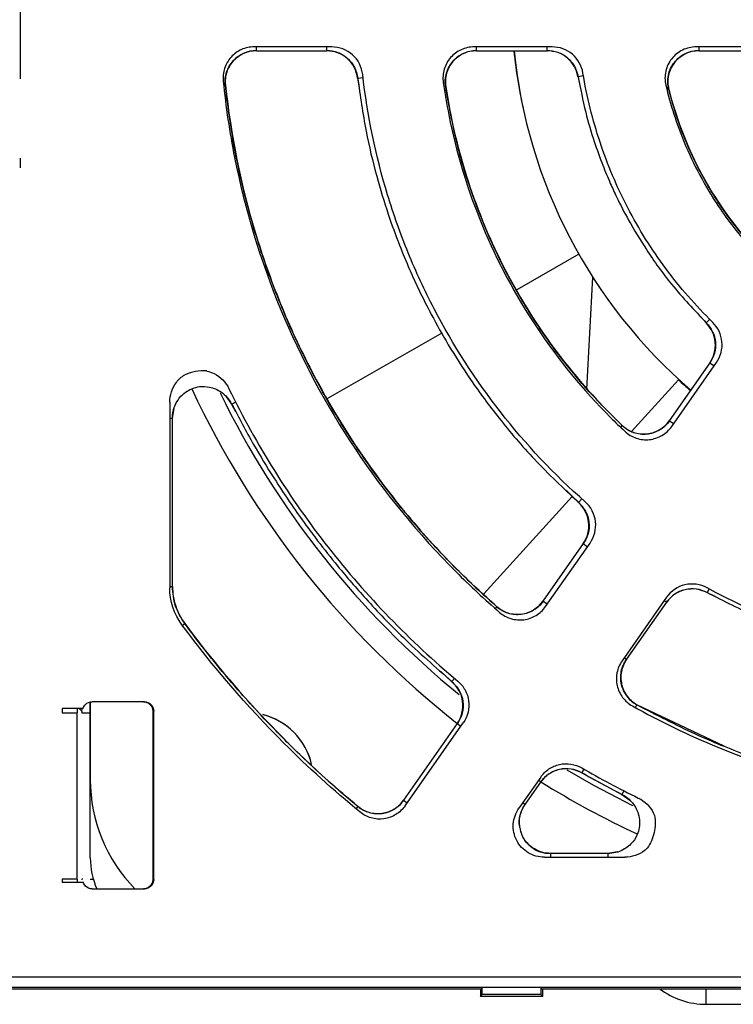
# Model space of a CAD drawing. Header units: millimetres. Extents: x 13 to 559, y 0 to 371.
# Tile 6 of 15: x 203 to 226, y 152 to 183. Entities that reach past the tile are written whole.
import ezdxf

# ---------------------------------------------------------------- set-up
doc = ezdxf.new("R2010")
doc.units = ezdxf.units.MM
doc.linetypes.add('SLD-Center', pattern=[30.48, 15.24, -5.08, 5.08, -5.08])
doc.layers.add('CENTER', color=40, linetype='SLD-Center')

# ---------------------------------------------------------------- blocks, each defined once
blk = doc.blocks.new('SW_CENTERMARKSYMBOL_0')
at = {"layer": 'CENTER', "color": 0}
for p, q in [((0, 5.08), (0, 5.394)), ((0, 0), (0, 2.54)), ((-5.08, 0), (-5.394, 0)), ((0, 0), (-2.54, 0)), ((0, 0), (0, -2.54)), ((0, 0), (2.54, 0)), ((5.08, 0), (5.394, 0)), ((0, -5.08), (0, -5.394))]:
    blk.add_line(p, q, dxfattribs=at)

msp = doc.modelspace()

# ---------------------------------------------------------------- linework, layer by layer
for p, q in [((213.451, 182.485), (210.964, 182.485)), ((211.037, 182.364), (211.037, 182.485)), ((213.284, 182.485), (213.284, 182.364)), ((220.516, 182.485), (218.014, 182.485)), ((218.093, 182.364), (218.093, 182.485)), ((220.354, 182.364), (220.354, 182.485)), ((227.64, 182.485), (225.13, 182.485)), ((225.222, 182.364), (225.222, 182.485)), ((211.037, 182.364), (213.284, 182.364)), ((218.093, 182.364), (220.354, 182.364)), ((225.222, 182.364), (227.491, 182.364)), ((214.276, 181.482), (214.285, 181.483)), ((214.276, 181.482), (214.345, 181.096)), ((214.285, 181.483), (214.454, 181.503)), ((221.338, 181.535), (221.348, 181.536)), ((221.338, 181.535), (221.392, 181.32)), ((221.348, 181.536), (221.515, 181.565)), ((210.038, 181.259), (210.045, 181.26)), ((217.099, 181.217), (217.105, 181.218)), ((224.247, 181.121), (224.254, 181.123)), ((221.373, 175.838), (219.388, 174.698)), ((221.631, 171.517), (221.819, 175.1)), ((225.188, 173.94), (225.449, 173.638)), ((225.449, 173.638), (225.456, 173.645)), ((225.456, 173.645), (225.563, 173.753)), ((216.976, 173.314), (213.318, 171.214)), ((225.564, 172.356), (224.267, 170.503)), ((224.346, 170.321), (225.781, 172.37)), ((225.564, 172.356), (225.703, 172.258)), ((223.056, 170.163), (224.559, 171.816)), ((208.259, 171.094), (208.259, 165.151)), ((210.054, 171.291), (210.237, 171.036)), ((210.237, 171.036), (210.369, 171.103)), ((208.348, 170.583), (208.396, 170.894)), ((210.237, 171.036), (210.371, 170.803)), ((208.259, 170.583), (208.349, 170.583)), ((208.349, 165.191), (208.349, 170.583)), ((224.406, 170.406), (224.267, 170.503)), ((222.713, 170.3), (222.762, 170.352)), ((220.961, 168.279), (221.355, 167.883)), ((218.32, 164.951), (221.161, 168.077)), ((221.355, 167.883), (221.462, 168.002)), ((221.509, 166.564), (220.22, 164.724)), ((220.303, 164.546), (221.729, 166.583)), ((221.509, 166.564), (221.648, 166.467)), ((208.259, 165.191), (208.349, 165.191)), ((225.543, 165.114), (225.479, 164.995)), ((224.182, 164.845), (222.755, 162.808)), ((224.11, 164.743), (224.188, 164.688)), ((225.479, 164.995), (225.733, 164.878)), ((218.702, 164.493), (218.746, 164.544)), ((220.359, 164.626), (220.22, 164.724)), ((222.899, 162.848), (224.188, 164.688)), ((208.738, 163.999), (208.665, 163.945)), ((208.738, 163.999), (208.741, 164.002)), ((222.899, 162.848), (222.821, 162.902)), ((216.937, 162.473), (217.298, 162.137)), ((217.303, 162.142), (217.389, 162.244)), ((217.303, 162.142), (217.298, 162.137)), ((205.484, 161.284), (204.807, 161.284)), ((204.807, 161.284), (204.807, 161.139)), ((205.303, 161.139), (205.303, 161.284)), ((205.356, 161.284), (205.441, 161.199)), ((205.713, 156.499), (205.713, 161.488)), ((205.713, 161.488), (205.713, 158.999)), ((207.445, 161.499), (205.772, 161.499)), ((223.183, 161.309), (223.234, 161.401)), ((226.033, 160.078), (223.234, 161.401)), ((204.807, 161.139), (205.278, 161.139)), ((205.278, 161.139), (205.278, 155.805)), ((205.278, 161.139), (205.303, 161.139)), ((205.443, 161.139), (205.713, 161.139)), ((207.713, 161.2), (207.713, 155.799)), ((207.745, 155.799), (207.745, 161.2)), ((217.473, 160.8), (215.748, 158.338)), ((215.804, 158.162), (217.666, 160.821)), ((217.473, 160.8), (217.592, 160.717)), ((220.148, 159.083), (219.449, 158.086)), ((221.535, 159.335), (221.467, 159.217)), ((221.47, 159.223), (222.753, 158.528)), ((219.649, 158.205), (220.152, 158.924)), ((220.152, 158.924), (220.074, 158.979)), ((222.811, 158.643), (222.75, 158.523)), ((222.75, 158.523), (223.004, 158.34)), ((214.23, 158.064), (214.294, 158.142)), ((215.748, 158.338), (215.868, 158.254)), ((219.649, 158.205), (219.571, 158.26)), ((222.297, 156.635), (220.466, 156.635)), ((220.466, 156.635), (220.466, 156.514)), ((222.607, 156.682), (222.297, 156.634)), ((222.297, 156.635), (222.297, 156.514)), ((220.267, 156.514), (222.839, 156.514)), ((204.807, 155.805), (204.807, 155.715)), ((205.278, 155.805), (204.807, 155.805)), ((204.807, 155.715), (205.484, 155.715)), ((205.303, 155.715), (205.303, 155.805)), ((205.468, 155.805), (205.441, 155.805)), ((205.441, 155.8), (205.441, 155.805)), ((205.713, 155.805), (205.812, 155.805)), ((205.772, 155.499), (207.445, 155.499)), ((269.171, 152.673), (137.818, 152.673)), ((137.759, 152.345), (269.168, 152.345)), ((188.677, 152.299), (218.25, 152.299)), ((218.213, 152.299), (218.213, 152.049)), ((218.213, 152.049), (218.273, 152.109)), ((218.25, 152.299), (218.273, 152.345)), ((218.273, 152.345), (220.154, 152.345)), ((218.273, 152.109), (218.273, 152.345)), ((220.154, 152.109), (218.273, 152.109)), ((220.154, 152.345), (220.177, 152.299)), ((220.154, 152.345), (220.154, 152.109)), ((220.154, 152.109), (220.213, 152.049)), ((220.177, 152.299), (251.25, 152.299)), ((220.213, 152.049), (220.213, 152.299)), ((225.454, 151.799), (225.454, 152.299)), ((220.213, 152.049), (218.213, 152.049)), ((225.454, 151.799), (241.201, 151.799))]:
    msp.add_line(p, q)
at = {"flags": 128}
msp.add_lwpolyline([(223.097, 158.165), (221.847, 158.814), (221, 159.299)], dxfattribs=at)
for centre, radius, start, end in [((235.699, 184.061), 16.5, 185.9043, 193.0772), ((235.713, 183.999), 16.5, 185.6888, 229.3112), ((235.656, 184.027), 16.5, 227.7355, 229.5293), ((235.699, 183.999), 29.5, 205.0134, 231.8362), ((235.713, 183.999), 28.75, 205.9854, 230.7853), ((210.713, 158.999), 2.15, 14.421, 75.8044), ((210.713, 158.999), 2.15, 13.1549, 75.2057), ((235.759, 184.026), 28.495, 239.8959, 244.0195), ((210.713, 158.999), 5, 180, 224.427), ((235.699, 183.999), 29.5, 238.1979, 245.0222), ((208.213, 156.499), 2.5, 180, 203.5782), ((225.454, 154.299), 2.5, 233.1301, 270)]:
    msp.add_arc(centre, radius, start, end)
for points, knots in [([(210.964, 182.485), (210.825, 182.485), (210.685, 182.455), (210.431, 182.343), (210.316, 182.259), (210.13, 182.053), (210.058, 181.93), (209.972, 181.666), (209.956, 181.523), (209.971, 181.385)], [0, 0, 0, 0, 0.000540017, 0.000540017, 0.001080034, 0.001080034, 0.001620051, 0.001620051, 0.002160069, 0.002160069, 0.002160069, 0.002160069]), ([(214.444, 181.598), (214.416, 181.839), (214.298, 182.069), (213.936, 182.393), (213.697, 182.485), (213.451, 182.485)], [0, 0, 0, 0, 0.000941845, 0.000941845, 0.001883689, 0.001883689, 0.001883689, 0.001883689]), ([(218.014, 182.485), (217.872, 182.485), (217.728, 182.454), (217.469, 182.336), (217.352, 182.248), (217.166, 182.034), (217.096, 181.906), (217.016, 181.632), (217.005, 181.487), (217.025, 181.346)], [0, 0, 0, 0, 0.000553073, 0.000553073, 0.001106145, 0.001106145, 0.001659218, 0.001659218, 0.002212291, 0.002212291, 0.002212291, 0.002212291]), ([(221.501, 181.648), (221.463, 181.88), (221.342, 182.095), (220.983, 182.4), (220.752, 182.485), (220.516, 182.485)], [0, 0, 0, 0, 0.000909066, 0.000909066, 0.001818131, 0.001818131, 0.001818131, 0.001818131]), ([(225.13, 182.485), (224.98, 182.485), (224.829, 182.45), (224.559, 182.32), (224.439, 182.224), (224.3, 182.048), (224.259, 181.983), (224.195, 181.848), (224.171, 181.778), (224.122, 181.556), (224.123, 181.405), (224.158, 181.256)], [0, 0, 0, 0, 0.000582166, 0.000582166, 0.001164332, 0.001164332, 0.001455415, 0.001455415, 0.001746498, 0.001746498, 0.002328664, 0.002328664, 0.002328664, 0.002328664]), ([(211.037, 182.365), (210.898, 182.365), (210.757, 182.335), (210.502, 182.222), (210.386, 182.138), (210.201, 181.931), (210.129, 181.807), (210.044, 181.542), (210.029, 181.399), (210.044, 181.26)], [0, 0, 0, 0, 0.25, 0.25, 0.5, 0.5, 0.75, 0.75, 1, 1, 1, 1]), ([(210.038, 181.259), (210.035, 181.33), (210.029, 181.47), (210.075, 181.678), (210.161, 181.871), (210.285, 182.042), (210.442, 182.183), (210.625, 182.289), (210.826, 182.357), (210.967, 182.366), (211.037, 182.371)], [0, 0, 0, 0, 0.1253664, 0.2505519, 0.375427, 0.5000423, 0.6246408, 0.7495465, 0.8747049, 1, 1, 1, 1]), ([(213.284, 182.374), (213.406, 182.361), (213.651, 182.334), (213.967, 182.133), (214.203, 181.843), (214.258, 181.603), (214.286, 181.483)], [0, 0, 0, 0, 0.250766, 0.500078, 0.749792, 1, 1, 1, 1]), ([(214.276, 181.482), (214.248, 181.724), (214.129, 181.951), (213.767, 182.274), (213.529, 182.365), (213.284, 182.365)], [0, 0, 0, 0, 0.5, 0.5, 1, 1, 1, 1]), ([(218.093, 182.365), (217.95, 182.365), (217.805, 182.334), (217.545, 182.215), (217.428, 182.127), (217.242, 181.911), (217.172, 181.782), (217.093, 181.506), (217.083, 181.36), (217.105, 181.218)], [0, 0, 0, 0, 0.25, 0.25, 0.5, 0.5, 0.75, 0.75, 1, 1, 1, 1]), ([(217.098, 181.217), (217.092, 181.289), (217.081, 181.433), (217.121, 181.647), (217.203, 181.847), (217.326, 182.026), (217.484, 182.174), (217.67, 182.285), (217.876, 182.357), (218.02, 182.366), (218.093, 182.371)], [0, 0, 0, 0, 0.1251317, 0.2501967, 0.374789, 0.4998578, 0.6245078, 0.7494125, 0.8746183, 1, 1, 1, 1]), ([(220.354, 182.374), (220.472, 182.362), (220.707, 182.337), (221.015, 182.15), (221.251, 181.878), (221.316, 181.65), (221.348, 181.536)], [0, 0, 0, 0, 0.250457, 0.500059, 0.74992, 1, 1, 1, 1]), ([(221.338, 181.535), (221.299, 181.766), (221.177, 181.979), (220.819, 182.281), (220.59, 182.365), (220.354, 182.365)], [0, 0, 0, 0, 0.5, 0.5, 1, 1, 1, 1]), ([(225.222, 182.365), (225.071, 182.365), (224.919, 182.33), (224.648, 182.198), (224.527, 182.101), (224.341, 181.863), (224.276, 181.723), (224.213, 181.425), (224.216, 181.272), (224.254, 181.123)], [0, 0, 0, 0, 0.25, 0.25, 0.5, 0.5, 0.75, 0.75, 1, 1, 1, 1]), ([(224.247, 181.121), (224.233, 181.196), (224.207, 181.347), (224.232, 181.576), (224.304, 181.794), (224.424, 181.989), (224.585, 182.153), (224.778, 182.276), (224.994, 182.355), (225.146, 182.366), (225.222, 182.372)], [0, 0, 0, 0, 0.125862, 0.250806, 0.375543, 0.500474, 0.625027, 0.749647, 0.874684, 1, 1, 1, 1]), ([(214.284, 181.483), (214.364, 180.916), (214.512, 179.857), (214.861, 178.404), (215.229, 177.186), (215.591, 176.193), (215.924, 175.39), (216.262, 174.649), (216.669, 173.841), (217.213, 172.874), (217.925, 171.759), (218.837, 170.525), (219.975, 169.19), (220.88, 168.34), (221.361, 167.889)], [0, 0, 0, 0, 0.10957, 0.204701, 0.285772, 0.353165, 0.407042, 0.452224, 0.509154, 0.580155, 0.664616, 0.762377, 0.873878, 1, 1, 1, 1]), ([(221.572, 167.904), (220.574, 168.785), (219.666, 169.751), (218.053, 171.816), (217.343, 172.917), (216.428, 174.675), (216.149, 175.279), (215.651, 176.498), (215.432, 177.116), (214.86, 178.994), (214.592, 180.278), (214.444, 181.598)], [0, 0, 0, 0, 0.00387123, 0.00387123, 0.00774246, 0.00774246, 0.00967807, 0.00967807, 0.01161369, 0.01161369, 0.01548491, 0.01548491, 0.01548491, 0.01548491]), ([(221.346, 181.536), (221.421, 181.153), (221.558, 180.448), (221.839, 179.502), (222.111, 178.744), (222.358, 178.15), (222.629, 177.562), (223, 176.846), (223.571, 175.905), (224.378, 174.782), (225.074, 174.046), (225.455, 173.644)], [0, 0, 0, 0, 0.129421, 0.23823, 0.327198, 0.396597, 0.451443, 0.542165, 0.664107, 0.81631, 1, 1, 1, 1]), ([(225.661, 173.657), (225.111, 174.195), (224.609, 174.771), (223.929, 175.688), (223.714, 176.003), (223.308, 176.651), (223.117, 176.986), (222.586, 178.007), (222.29, 178.708), (221.81, 180.149), (221.626, 180.888), (221.501, 181.648)], [0, 0, 0, 0, 0.002230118, 0.002230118, 0.003345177, 0.003345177, 0.004460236, 0.004460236, 0.006690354, 0.006690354, 0.008920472, 0.008920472, 0.008920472, 0.008920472]), ([(209.971, 181.385), (210.054, 180.565), (210.176, 179.748), (210.668, 177.275), (211.163, 175.643), (212.462, 172.506), (213.266, 171.002), (215.152, 168.179), (216.234, 166.861), (217.884, 165.211), (218.351, 164.778), (218.832, 164.362)], [0.3632917, 0.3632917, 0.3632917, 0.3632917, 0.378472, 0.378472, 0.409722, 0.409722, 0.440972, 0.440972, 0.472222, 0.472222, 0.4839303, 0.4839303, 0.4839303, 0.4839303]), ([(218.744, 164.541), (218.307, 164.938), (217.522, 165.65), (216.557, 166.677), (215.841, 167.508), (215.272, 168.221), (214.594, 169.129), (213.797, 170.315), (212.857, 171.94), (211.995, 173.727), (211.41, 175.249), (211.04, 176.385), (210.787, 177.247), (210.51, 178.354), (210.234, 179.716), (210.109, 180.717), (210.041, 181.26)], [0, 0, 0, 0, 0.0917552, 0.1646966, 0.2189521, 0.2623322, 0.3064939, 0.3952828, 0.4843879, 0.5982456, 0.7034352, 0.7375733, 0.7840413, 0.843145, 0.915019, 1, 1, 1, 1]), ([(210.044, 181.26), (210.216, 179.652), (210.535, 178.081), (211.228, 175.781), (211.495, 175.024), (212.103, 173.529), (212.442, 172.796), (213.553, 170.662), (214.42, 169.316), (215.913, 167.415), (216.444, 166.802), (217.554, 165.633), (218.136, 165.075), (218.746, 164.544)], [0, 0, 0, 0, 0.25, 0.25, 0.375, 0.375, 0.5, 0.5, 0.75, 0.75, 0.875, 0.875, 1, 1, 1, 1]), ([(217.025, 181.346), (217.075, 180.998), (217.134, 180.65), (217.444, 179.09), (217.806, 177.898), (218.754, 175.608), (219.341, 174.51), (220.718, 172.449), (221.508, 171.487), (222.536, 170.459), (222.69, 170.31), (222.846, 170.164)], [0.3695985, 0.3695985, 0.3695985, 0.3695985, 0.3784722, 0.3784722, 0.4097222, 0.4097222, 0.4409722, 0.4409722, 0.4722222, 0.4722222, 0.4776236, 0.4776236, 0.4776236, 0.4776236]), ([(222.76, 170.349), (222.378, 170.729), (221.676, 171.429), (220.813, 172.485), (220.161, 173.389), (219.68, 174.138), (219.269, 174.839), (218.849, 175.629), (218.376, 176.645), (217.886, 177.919), (217.415, 179.464), (217.211, 180.605), (217.102, 181.218)], [0, 0, 0, 0, 0.129335, 0.23821, 0.327417, 0.397177, 0.452289, 0.522551, 0.612406, 0.721557, 0.850387, 1, 1, 1, 1]), ([(217.105, 181.218), (217.26, 180.18), (217.499, 179.17), (218.139, 177.202), (218.539, 176.244), (219.507, 174.384), (220.063, 173.504), (221.31, 171.85), (222.001, 171.074), (222.762, 170.351)], [0, 0, 0, 0, 0.25, 0.25, 0.5, 0.5, 0.75, 0.75, 1, 1, 1, 1]), ([(224.158, 181.256), (224.305, 180.634), (224.502, 180.023), (225.046, 178.71), (225.416, 178.018), (226.157, 176.909), (226.496, 176.471), (226.864, 176.058)], [0.38413169, 0.38413169, 0.38413169, 0.38413169, 0.4097222, 0.4097222, 0.4409722, 0.4409722, 0.46309051, 0.46309051, 0.46309051, 0.46309051]), ([(226.782, 176.261), (226.595, 176.486), (226.258, 176.892), (225.855, 177.473), (225.567, 177.935), (225.298, 178.406), (224.981, 179.029), (224.583, 179.955), (224.371, 180.7), (224.251, 181.122)], [0, 0, 0, 0, 0.158569, 0.286401, 0.383233, 0.453836, 0.580591, 0.76211, 1, 1, 1, 1]), ([(224.254, 181.123), (224.48, 180.223), (224.806, 179.366), (225.652, 177.737), (226.178, 176.961), (226.784, 176.262)], [0, 0, 0, 0, 0.5, 0.5, 1, 1, 1, 1]), ([(225.564, 172.355), (225.699, 172.547), (225.763, 172.784), (225.721, 173.251), (225.617, 173.472), (225.449, 173.638)], [0, 0, 0, 0, 0.5, 0.5, 1, 1, 1, 1]), ([(225.456, 173.645), (225.531, 173.553), (225.681, 173.37), (225.768, 173.02), (225.744, 172.66), (225.63, 172.453), (225.573, 172.35)], [0, 0, 0, 0, 0.250458, 0.500059, 0.749919, 1, 1, 1, 1]), ([(225.781, 172.37), (225.916, 172.562), (225.98, 172.801), (225.936, 173.27), (225.83, 173.491), (225.661, 173.657)], [0, 0, 0, 0, 0.000909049, 0.000909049, 0.001818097, 0.001818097, 0.001818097, 0.001818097]), ([(209.448, 172.097), (209.531, 172.079), (209.61, 172.051), (209.891, 171.909), (210.056, 171.738), (210.156, 171.531)], [0.002299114, 0.002299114, 0.002299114, 0.002299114, 0.00262571, 0.00262571, 0.003500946, 0.003500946, 0.003500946, 0.003500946]), ([(208.259, 171.094), (208.259, 171.324), (208.332, 171.549), (208.544, 171.829), (208.636, 171.912), (208.74, 171.976)], [0, 0, 0, 0, 0.000875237, 0.000875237, 0.001347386, 0.001347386, 0.001347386, 0.001347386]), ([(208.343, 170.583), (208.348, 170.659), (208.358, 170.802), (208.44, 171.048), (208.588, 171.278), (208.792, 171.448), (208.997, 171.551), (209.241, 171.612), (209.498, 171.601), (209.732, 171.527), (209.923, 171.42), (210.107, 171.259), (210.195, 171.114), (210.242, 171.039)], [0, 0, 0, 0, 0.08395, 0.159455, 0.286384, 0.382164, 0.451859, 0.540185, 0.659415, 0.731602, 0.812286, 0.901814, 1, 1, 1, 1]), ([(210.156, 171.531), (210.595, 170.629), (211.081, 169.753), (212.143, 168.056), (212.721, 167.232), (214.565, 164.878), (215.948, 163.447), (217.488, 162.16)], [0, 0, 0, 0, 0.00295156, 0.00295156, 0.00590313, 0.00590313, 0.01180625, 0.01180625, 0.01180625, 0.01180625]), ([(210.243, 171.039), (210.473, 170.604), (210.897, 169.799), (211.549, 168.729), (212.114, 167.873), (212.587, 167.205), (213.077, 166.548), (213.707, 165.753), (214.611, 164.707), (215.815, 163.448), (216.776, 162.604), (217.303, 162.142)], [0, 0, 0, 0, 0.12925, 0.238708, 0.328492, 0.398478, 0.453453, 0.543527, 0.664396, 0.816294, 1, 1, 1, 1]), ([(224.275, 170.498), (224.23, 170.441), (224.139, 170.329), (223.962, 170.201), (223.764, 170.112), (223.551, 170.067), (223.334, 170.068), (223.122, 170.116), (222.923, 170.206), (222.811, 170.298), (222.755, 170.344)], [0, 0, 0, 0, 0.125148, 0.250215, 0.374801, 0.499858, 0.624496, 0.749394, 0.874602, 1, 1, 1, 1]), ([(222.762, 170.351), (222.865, 170.253), (222.991, 170.176), (223.262, 170.083), (223.408, 170.066), (223.691, 170.095), (223.831, 170.141), (224.078, 170.286), (224.185, 170.386), (224.267, 170.503)], [0, 0, 0, 0, 0.25, 0.25, 0.5, 0.5, 0.75, 0.75, 1, 1, 1, 1]), ([(222.846, 170.164), (222.95, 170.066), (223.076, 169.991), (223.346, 169.9), (223.491, 169.884), (223.773, 169.914), (223.912, 169.96), (224.158, 170.105), (224.265, 170.204), (224.346, 170.321)], [0, 0, 0, 0, 0.000553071, 0.000553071, 0.001106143, 0.001106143, 0.001659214, 0.001659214, 0.002212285, 0.002212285, 0.002212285, 0.002212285]), ([(221.362, 167.89), (221.445, 167.799), (221.609, 167.616), (221.712, 167.256), (221.695, 166.881), (221.577, 166.666), (221.518, 166.558)], [0, 0, 0, 0, 0.2507676, 0.5000785, 0.7497907, 1, 1, 1, 1]), ([(221.729, 166.583), (221.869, 166.782), (221.932, 167.032), (221.874, 167.515), (221.756, 167.742), (221.572, 167.904)], [0, 0, 0, 0, 0.000941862, 0.000941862, 0.001883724, 0.001883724, 0.001883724, 0.001883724]), ([(221.509, 166.564), (221.649, 166.763), (221.712, 167.012), (221.656, 167.493), (221.538, 167.72), (221.355, 167.883)], [0, 0, 0, 0, 0.5, 0.5, 1, 1, 1, 1]), ([(208.738, 163.999), (208.624, 164.182), (208.397, 164.548), (208.362, 164.976), (208.344, 165.191)], [0, 0, 0, 0, 0.5, 1, 1, 1, 1]), ([(208.348, 165.191), (208.348, 164.977), (208.382, 164.768), (208.516, 164.361), (208.613, 164.173), (208.741, 164.001)], [0, 0, 0, 0, 0.5, 0.5, 1, 1, 1, 1]), ([(225.478, 165.149), (225.262, 165.267), (225.008, 165.301), (224.535, 165.189), (224.321, 165.044), (224.182, 164.845)], [0, 0, 0, 0, 0.000941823, 0.000941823, 0.001883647, 0.001883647, 0.001883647, 0.001883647]), ([(224.182, 164.693), (224.263, 164.785), (224.424, 164.969), (224.769, 165.113), (225.142, 165.14), (225.369, 165.048), (225.482, 165.001)], [0, 0, 0, 0, 0.250757, 0.500078, 0.749802, 1, 1, 1, 1]), ([(225.479, 164.995), (225.265, 165.111), (225.011, 165.144), (224.539, 165.032), (224.328, 164.889), (224.188, 164.689)], [0, 0, 0, 0, 0.5, 0.5, 1, 1, 1, 1]), ([(246.012, 165.149), (244.43, 164.288), (242.775, 163.641), (240.618, 163.09), (240.182, 162.993), (239.301, 162.826), (238.855, 162.756), (237.522, 162.59), (236.634, 162.535), (234.859, 162.534), (233.972, 162.589), (232.641, 162.755), (232.197, 162.825), (231.314, 162.992), (230.877, 163.089), (228.715, 163.64), (227.059, 164.288), (225.478, 165.149)], [0, 0, 0, 0, 0.00525154, 0.00525154, 0.00656443, 0.00656443, 0.00787732, 0.00787732, 0.01050309, 0.01050309, 0.01312886, 0.01312886, 0.01444174, 0.01444174, 0.01575463, 0.01575463, 0.02100617, 0.02100617, 0.02100617, 0.02100617]), ([(225.482, 165), (226.008, 164.732), (226.962, 164.247), (228.307, 163.718), (229.386, 163.361), (230.286, 163.108), (231.53, 162.811), (233.225, 162.528), (235.381, 162.387), (237.507, 162.461), (239.108, 162.674), (240.229, 162.894), (240.995, 163.071), (241.947, 163.33), (243.113, 163.714), (244.484, 164.256), (245.433, 164.739), (245.945, 165)], [0, 0, 0, 0, 0.083035, 0.150592, 0.203119, 0.243005, 0.28213, 0.383183, 0.484436, 0.585664, 0.682138, 0.711413, 0.746437, 0.792699, 0.850214, 0.91916, 1, 1, 1, 1]), ([(220.228, 164.718), (220.184, 164.663), (220.095, 164.553), (219.923, 164.427), (219.731, 164.337), (219.525, 164.29), (219.313, 164.286), (219.105, 164.327), (218.908, 164.408), (218.796, 164.494), (218.74, 164.537)], [0, 0, 0, 0, 0.1253816, 0.2505699, 0.3754381, 0.5000424, 0.6246298, 0.7495288, 0.8746899, 1, 1, 1, 1]), ([(218.746, 164.544), (218.851, 164.452), (218.976, 164.382), (219.243, 164.3), (219.385, 164.287), (219.661, 164.321), (219.797, 164.367), (220.035, 164.511), (220.14, 164.609), (220.22, 164.724)], [0, 0, 0, 0, 0.25, 0.25, 0.5, 0.5, 0.75, 0.75, 1, 1, 1, 1]), ([(218.832, 164.362), (218.937, 164.271), (219.062, 164.202), (219.329, 164.122), (219.471, 164.109), (219.745, 164.144), (219.88, 164.19), (220.118, 164.334), (220.223, 164.432), (220.303, 164.546)], [0, 0, 0, 0, 0.000540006, 0.000540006, 0.001080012, 0.001080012, 0.001620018, 0.001620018, 0.002160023, 0.002160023, 0.002160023, 0.002160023]), ([(214.352, 157.964), (213.506, 158.659), (212.694, 159.395), (210.734, 161.356), (209.645, 162.62), (208.651, 163.964)], [0.0590332, 0.0590332, 0.0590332, 0.0590332, 0.3485309, 0.3485309, 0.7894977, 0.7894977, 0.7894977, 0.7894977]), ([(214.291, 158.138), (213.966, 158.414), (213.378, 158.912), (212.622, 159.612), (212.053, 160.166), (211.565, 160.661), (211.041, 161.213), (210.384, 161.943), (209.586, 162.884), (209.037, 163.605), (208.738, 163.999)], [0, 0, 0, 0, 0.158172, 0.285483, 0.381935, 0.452471, 0.542858, 0.66424, 0.816619, 1, 1, 1, 1]), ([(222.899, 162.848), (222.819, 162.734), (222.762, 162.602), (222.709, 162.328), (222.711, 162.185), (222.774, 161.914), (222.835, 161.785), (223.003, 161.562), (223.112, 161.468), (223.234, 161.401)], [0, 0, 0, 0, 0.25, 0.25, 0.5, 0.5, 0.75, 0.75, 1, 1, 1, 1]), ([(223.231, 161.395), (223.171, 161.433), (223.053, 161.509), (222.909, 161.666), (222.8, 161.847), (222.731, 162.047), (222.706, 162.257), (222.724, 162.467), (222.783, 162.671), (222.857, 162.792), (222.893, 162.852)], [0, 0, 0, 0, 0.125369, 0.250555, 0.375429, 0.500042, 0.624639, 0.749543, 0.874702, 1, 1, 1, 1]), ([(222.755, 162.808), (222.676, 162.694), (222.619, 162.562), (222.566, 162.29), (222.568, 162.147), (222.63, 161.877), (222.69, 161.748), (222.857, 161.525), (222.965, 161.431), (223.086, 161.363)], [0, 0, 0, 0, 0.000540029, 0.000540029, 0.001080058, 0.001080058, 0.001620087, 0.001620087, 0.002160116, 0.002160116, 0.002160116, 0.002160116]), ([(217.473, 160.8), (217.615, 161.003), (217.678, 161.258), (217.614, 161.747), (217.49, 161.976), (217.298, 162.137)], [0, 0, 0, 0, 0.5, 0.5, 1, 1, 1, 1]), ([(217.304, 162.144), (217.391, 162.053), (217.563, 161.871), (217.674, 161.506), (217.661, 161.124), (217.541, 160.905), (217.481, 160.795)], [0, 0, 0, 0, 0.250575, 0.500155, 0.749805, 1, 1, 1, 1]), ([(217.488, 162.16), (217.583, 162.081), (217.663, 161.984), (217.783, 161.767), (217.822, 161.648), (217.871, 161.281), (217.809, 161.026), (217.666, 160.821)], [0, 0, 0, 0, 0.000479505, 0.000479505, 0.00095901, 0.00095901, 0.001918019, 0.001918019, 0.001918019, 0.001918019]), ([(205.441, 161.199), (205.442, 161.213), (205.442, 161.242), (205.449, 161.27), (205.453, 161.284)], [0, 0, 0, 0, 0.504923, 1, 1, 1, 1]), ([(207.414, 161.499), (207.434, 161.498), (207.473, 161.496), (207.529, 161.479), (207.581, 161.451), (207.627, 161.413), (207.666, 161.366), (207.693, 161.313), (207.71, 161.256), (207.712, 161.219), (207.713, 161.2)], [0, 0, 0, 0, 0.127073, 0.249454, 0.372193, 0.500299, 0.628636, 0.759994, 0.879245, 1, 1, 1, 1]), ([(223.086, 161.363), (223.97, 160.869), (224.884, 160.426), (227.388, 159.389), (229.02, 158.894), (232.35, 158.231), (234.047, 158.064), (237.442, 158.064), (239.139, 158.231), (242.469, 158.894), (244.101, 159.389), (246.606, 160.426), (247.519, 160.869), (248.403, 161.363)], [0.1688477, 0.1688477, 0.1688477, 0.1688477, 0.1875, 0.1875, 0.21875, 0.21875, 0.25, 0.25, 0.28125, 0.28125, 0.3125, 0.3125, 0.3311523, 0.3311523, 0.3311523, 0.3311523]), ([(248.195, 161.396), (247.653, 161.111), (246.652, 160.584), (245.216, 159.977), (244.012, 159.539), (243.021, 159.229), (242.159, 158.991), (240.767, 158.656), (238.754, 158.313), (236.119, 158.136), (233.519, 158.229), (231.568, 158.494), (230.202, 158.769), (229.264, 158.989), (228.098, 159.314), (226.674, 159.794), (225.004, 160.469), (223.852, 161.071), (223.231, 161.396)], [0, 0, 0, 0, 0.070477, 0.130304, 0.179361, 0.217894, 0.249904, 0.282318, 0.382755, 0.484692, 0.585934, 0.681806, 0.711101, 0.74635, 0.792792, 0.850409, 0.919339, 1, 1, 1, 1]), ([(205.441, 161.199), (205.442, 161.189), (205.442, 161.168), (205.442, 161.149), (205.443, 161.139)], [0, 0, 0, 0, 0.499974, 1, 1, 1, 1]), ([(220.146, 158.929), (220.228, 159.023), (220.393, 159.21), (220.747, 159.353), (221.127, 159.374), (221.356, 159.274), (221.471, 159.224)], [0, 0, 0, 0, 0.250566, 0.500155, 0.749813, 1, 1, 1, 1]), ([(220.148, 159.083), (220.219, 159.185), (220.308, 159.273), (220.514, 159.411), (220.629, 159.46), (220.991, 159.54), (221.25, 159.5), (221.466, 159.375)], [0, 0, 0, 0, 0.000479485, 0.000479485, 0.00095897, 0.00095897, 0.00191794, 0.00191794, 0.00191794, 0.00191794]), ([(221.467, 159.218), (221.253, 159.341), (220.993, 159.381), (220.512, 159.274), (220.295, 159.13), (220.151, 158.925)], [0, 0, 0, 0, 0.5, 0.5, 1, 1, 1, 1]), ([(222.753, 158.528), (222.818, 158.489), (222.941, 158.415), (223.122, 158.23), (223.26, 157.994), (223.319, 157.735), (223.318, 157.506), (223.262, 157.26), (223.136, 157.037), (222.963, 156.862), (222.781, 156.74), (222.554, 156.649), (222.386, 156.636), (222.297, 156.629)], [0, 0, 0, 0, 0.083952, 0.159458, 0.286384, 0.38216, 0.451853, 0.54018, 0.659416, 0.731607, 0.812294, 0.901821, 1, 1, 1, 1]), ([(215.756, 158.333), (215.712, 158.278), (215.625, 158.17), (215.457, 158.045), (215.269, 157.955), (215.066, 157.906), (214.857, 157.9), (214.652, 157.937), (214.457, 158.012), (214.344, 158.094), (214.288, 158.135)], [0, 0, 0, 0, 0.125505, 0.250699, 0.375492, 0.500115, 0.625119, 0.749603, 0.874739, 1, 1, 1, 1]), ([(214.294, 158.141), (214.399, 158.054), (214.524, 157.987), (214.788, 157.911), (214.929, 157.901), (215.2, 157.938), (215.333, 157.985), (215.567, 158.128), (215.67, 158.225), (215.749, 158.338)], [0, 0, 0, 0, 0.25, 0.25, 0.5, 0.5, 0.75, 0.75, 1, 1, 1, 1]), ([(215.804, 158.162), (215.725, 158.05), (215.623, 157.954), (215.389, 157.811), (215.257, 157.763), (214.987, 157.726), (214.846, 157.736), (214.583, 157.811), (214.458, 157.876), (214.352, 157.964)], [0, 0, 0, 0, 0.000532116, 0.000532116, 0.001064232, 0.001064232, 0.001596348, 0.001596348, 0.002128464, 0.002128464, 0.002128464, 0.002128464]), ([(219.495, 157.421), (219.486, 157.454), (219.449, 157.591), (219.469, 157.877), (219.578, 158.092), (219.639, 158.212)], [0, 0, 0, 0, 0.124612, 0.513321, 1, 1, 1, 1]), ([(219.482, 157.476), (219.473, 157.549), (219.454, 157.709), (219.508, 157.965), (219.6, 158.123), (219.648, 158.206)], [0, 0, 0, 0, 0.2873098, 0.6258055, 1, 1, 1, 1]), ([(223.276, 158.411), (223.483, 158.311), (223.654, 158.146), (223.772, 157.912), (223.786, 157.882), (223.797, 157.852)], [0, 0, 0, 0, 0.000875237, 0.000875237, 0.001001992, 0.001001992, 0.001001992, 0.001001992]), ([(220.267, 156.514), (220.084, 156.514), (219.902, 156.564), (219.59, 156.752), (219.461, 156.889), (219.294, 157.211), (219.256, 157.395), (219.281, 157.758), (219.344, 157.936), (219.449, 158.086)], [2.053388, 2.053388, 2.053388, 2.053388, 2.59749, 2.59749, 3.141593, 3.141593, 3.685695, 3.685695, 4.229797, 4.229797, 4.229797, 4.229797]), ([(223.797, 157.852), (223.826, 157.67), (223.821, 157.483), (223.741, 157.122), (223.666, 156.951), (223.563, 156.799)], [0, 0, 0, 0, 0.5, 0.5, 1, 1, 1, 1]), ([(220.466, 156.623), (220.357, 156.631), (220.158, 156.646), (219.908, 156.776), (219.738, 156.931), (219.612, 157.099), (219.526, 157.263), (219.504, 157.375), (219.495, 157.421)], [0, 0, 0, 0, 0.2375298, 0.4349841, 0.5989938, 0.7512316, 0.8971687, 1, 1, 1, 1]), ([(220.466, 156.634), (220.37, 156.642), (220.188, 156.656), (219.933, 156.771), (219.725, 156.941), (219.576, 157.139), (219.531, 157.285), (219.513, 157.344)], [0, 0, 0, 0, 0.224953, 0.428488, 0.644263, 0.854274, 1, 1, 1, 1]), ([(223.563, 156.799), (223.536, 156.773), (223.507, 156.748), (223.295, 156.587), (223.069, 156.514), (222.839, 156.514)], [0.002480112, 0.002480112, 0.002480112, 0.002480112, 0.00262571, 0.00262571, 0.003500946, 0.003500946, 0.003500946, 0.003500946]), ([(207.713, 155.799), (207.712, 155.779), (207.71, 155.74), (207.693, 155.684), (207.665, 155.632), (207.627, 155.586), (207.58, 155.547), (207.526, 155.52), (207.47, 155.502), (207.433, 155.5), (207.414, 155.499)], [0, 0, 0, 0, 0.127073, 0.249454, 0.372193, 0.500299, 0.628636, 0.759994, 0.879245, 1, 1, 1, 1])]:
    msp.add_open_spline(points, degree=3, knots=knots)
for points in [[(209.445, 172.098), (209.205, 172.116), (208.959, 172.074), (208.74, 171.976)], [(209.448, 172.097), (209.447, 172.097), (209.446, 172.097), (209.445, 172.098)], [(208.651, 163.964), (208.398, 164.306), (208.259, 164.726), (208.259, 165.151)], [(208.741, 164.001), (210.348, 161.834), (212.216, 159.862), (214.294, 158.141)], [(205.484, 161.284), (205.498, 161.332), (205.525, 161.377), (205.56, 161.412)], [(205.56, 161.412), (205.614, 161.466), (205.695, 161.499), (205.772, 161.499)], [(207.445, 161.499), (207.521, 161.499), (207.603, 161.466), (207.657, 161.412)], [(207.657, 161.412), (207.711, 161.358), (207.745, 161.276), (207.745, 161.2)], [(222.75, 158.523), (222.317, 158.744), (221.889, 158.975), (221.467, 159.218)], [(205.56, 155.587), (205.525, 155.622), (205.498, 155.667), (205.484, 155.715)], [(205.772, 155.499), (205.695, 155.499), (205.614, 155.533), (205.56, 155.587)], [(207.657, 155.587), (207.603, 155.533), (207.521, 155.499), (207.445, 155.499)], [(207.745, 155.799), (207.745, 155.722), (207.711, 155.641), (207.657, 155.587)]]:
    msp.add_open_spline(points, degree=3)

# ---------------------------------------------------------------- block references
at = {"layer": 'CENTER'}
msp.add_blockref('SW_CENTERMARKSYMBOL_0', (203.463, 183.999), dxfattribs=at)

doc.saveas('drawing.dxf')
